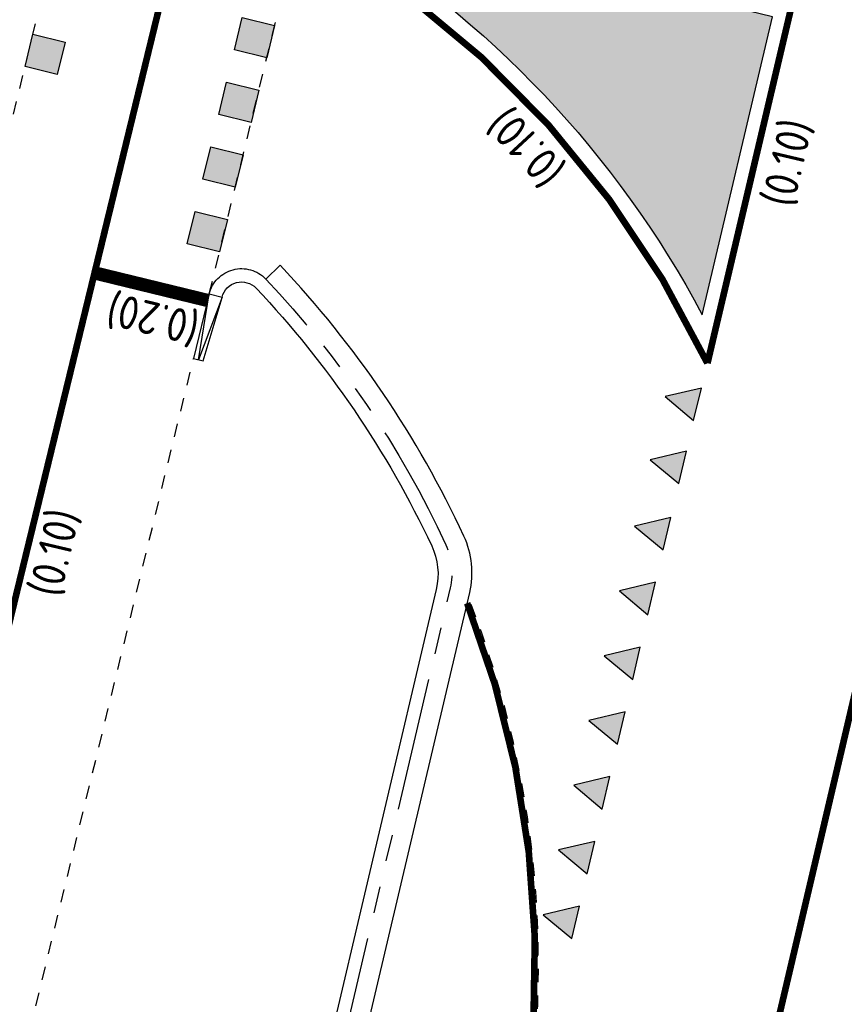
# Model space of a CAD drawing. Header units: metres. Extents: x 116958 to 118326, y 475500 to 477904.
# Tile 90 of 256: x 117500 to 117512, y 476369 to 476384. Entities that reach past the tile are written whole.
import ezdxf

# ---------------------------------------------------------------- set-up
doc = ezdxf.new("R2010")
doc.units = ezdxf.units.M
doc.header["$LTSCALE"] = 0.2
for name, pattern in [('200-05-05', [5, 2.5, -2.5]), ('MATGRENS', [2, 1, -1]), ('VH-TROTTOIRBAND_130-150', [15, 5, -2, 2, -2, 2, -2]), ('VH-TROTTOIRBAND_180-200', [20, 10, -2, 2, -2, 2, -2])]:
    doc.linetypes.add(name, pattern=pattern)
doc.layers.get('0').update_dxf_attribs({"color": 6})
for name, color, linetype in [('N-WE-VH-GOOT_TEGEL-300', 251, 'Continuous'), ('N-WE-VH-KANTOPSLUITING_ACHTERKANTBAND-G', 251, 'Continuous'), ('N-WE-VH-KANTOPSLUITING_TROTTOIRBAND_130 150-G', 251, 'VH-TROTTOIRBAND_130-150'), ('N-WE-VH-KANTOPSLUITING_TROTTOIRBAND_180 200-G', 251, 'VH-TROTTOIRBAND_180-200'), ('N-WE-VH-MATERIAALGRENS-G', 251, 'MATGRENS'), ('N-WE-VW-MARKERING_DWARS_DRIEHOEK_5050-S', 1, 'Continuous'), ('N-WE-VW-MARKERING_DWARS_OVERSTEEK_BLOKSTREEP50-G', 1, 'Continuous'), ('N-WE-VW-MARKERING_DWARS_STOPSTREEP_020-G', 1, 'Continuous'), ('N-WE-VW-MARKERING_LANGS_STREEP_050_050_010-G', 1, '200-05-05'), ('N-WE-VW-MARKERING_LANGS_STREEP_GETROKKEN_010-G', 1, 'Continuous'), ('N-WE-VW-MARKERING_LANGS_STREEP_GETROKKEN_3X010-G', 1, 'Continuous'), ('N-WE-VW-MARKERING_TEKST-G', 7, 'Continuous'), ('N-WE-VW-MARKERING_VLAKKEN-V', 1, 'Continuous')]:
    doc.layers.add(name, color=color, linetype=linetype)
doc.styles.get("Standard").update_dxf_attribs({"font": 'isocp.shx'})

# ---------------------------------------------------------------- blocks, each defined once
blk = doc.blocks.new('Haaitnd')
blk.add_lwpolyline([(500, 0), (0, 0), (250, -500), (500, 0)])
blk.add_solid([(0, 0), (500, 0), (250, -500)])
blk = doc.blocks.new('Blok500')
blk.add_lwpolyline([(0, 500), (500, 500), (500, 0), (0, 0), (0, 500)])
blk.add_solid([(0, 500), (500, 500), (0, 0), (500, 0)])

msp = doc.modelspace()

# ---------------------------------------------------------------- hatches: boundary and pattern name
at = {"layer": 'N-WE-VW-MARKERING_VLAKKEN-V'}
h = msp.add_hatch(color=256, dxfattribs=at)
h.dxf.hatch_style = 1
edge = h.paths.add_edge_path()
edge.add_line((117504.4564504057, 476385.5520885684), (117504.4059191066, 476385.3446461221))
edge.add_arc((117496.4973330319, 476372.3055983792), 15.24999999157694, 28.08089394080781, 58.76189184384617, ccw=False)
edge.add_line((117509.9521622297, 476379.4840432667), (117511.007050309, 476383.9622163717))
edge.add_line((117511.007050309, 476383.9622163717), (117504.4564504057, 476385.5520885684))

# ---------------------------------------------------------------- linework, layer by layer
at = {"layer": 'N-WE-VH-GOOT_TEGEL-300', "flags": 128}
msp.add_lwpolyline([(117504.6828934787, 476367.7835076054), (117506.4554189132, 476375.3081691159, 0.1680020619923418), (117506.369286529, 476376.15342212, 0.08094843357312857), (117503.60654112, 476380.2266625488), (117503.3885816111, 476380.020522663)], format="xyb", dxfattribs=at)
at = {"layer": 'N-WE-VH-KANTOPSLUITING_ACHTERKANTBAND-G', "flags": 128}
msp.add_lwpolyline([(117502.7338388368, 476379.7479576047, -0.5943837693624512), (117503.2432752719, 476379.8830960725, -0.0796915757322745), (117505.8844502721, 476376.0099513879, -0.1692863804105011), (117505.9528197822, 476375.3552308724), (117504.1962139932, 476367.8981508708), (117503.866647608, 476366.9484140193), (117497.7782207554, 476341.0910646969)], format="xyb", dxfattribs=at)
msp.add_lwpolyline([(117502.5395208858, 476379.7952918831), (117502.7338388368, 476379.7479576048), (117502.3757187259, 476378.8059517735)], close=True, dxfattribs=at)
msp.add_lwpolyline([(117502.3028494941, 476378.8237021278), (117502.4485879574, 476378.7882014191), (117502.7316350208, 476379.7421606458)], dxfattribs=at)
at = {"layer": 'N-WE-VH-KANTOPSLUITING_TROTTOIRBAND_130 150-G', "flags": 128}
msp.add_lwpolyline([(117502.5395208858, 476379.7952918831), (117502.3028494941, 476378.8237021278)], dxfattribs=at)
at = {"layer": 'N-WE-VH-KANTOPSLUITING_TROTTOIRBAND_180 200-G', "flags": 128}
msp.add_lwpolyline([(117502.5395208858, 476379.7952918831, -0.5943837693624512), (117503.3885816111, 476380.020522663, -0.08094843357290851), (117506.0971555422, 476376.0271496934, -0.1680020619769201), (117506.1634112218, 476375.3769550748), (117504.3908857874, 476367.8522935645)], format="xyb", dxfattribs=at)
at = {"layer": 'N-WE-VH-MATERIAALGRENS-G'}
for p, q in [((117499.5951544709, 476382.4964369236), (117502.1341887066, 476392.9197484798)), ((117502.5395208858, 476379.795291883), (117505.5305464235, 476392.0741302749)), ((117497.5669767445, 476359.3818700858), (117502.3028494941, 476378.8237021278))]:
    msp.add_line(p, q, dxfattribs=at)
msp.add_arc((117492.4906061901, 476369.7135282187), 15, 346.7752682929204, 21.59334447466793, dxfattribs=at)
at = {"layer": 'N-WE-VW-MARKERING_DWARS_STOPSTREEP_020-G', "const_width": 0.2, "flags": 128}
msp.add_lwpolyline([(117502.5158537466, 476379.6981329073), (117500.815571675, 476380.1123078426)], dxfattribs=at)
at = {"layer": 'N-WE-VW-MARKERING_LANGS_STREEP_050_050_010-G', "const_width": 0.1, "flags": 128}
msp.add_lwpolyline([(117503.8345098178, 476392.5057338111), (117501.2483176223, 476381.8888281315)], dxfattribs=at)
at = {"layer": 'N-WE-VW-MARKERING_LANGS_STREEP_GETROKKEN_010-G', "const_width": 0.1, "flags": 128}
for points in [[(117504.3419628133, 476385.0820910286, -0.1447870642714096), (117510.0309061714, 476378.7546541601), (117511.3000417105, 476384.1423429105), (117504.5142335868, 476385.7893016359)], [(117492.1349855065, 476269.6396069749), (117494.0946175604, 476280.5623990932, 0.01973375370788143), (117496.2339922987, 476296.008380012, -0.03302828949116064), (117501.7174152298, 476328.9833663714), (117505.4568609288, 476344.8956761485), (117512.9260150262, 476376.6788609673, -0.01666179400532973), (117514.665522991, 476383.1106508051, -0.01666179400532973)], [(117507.0441358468, 476366.2934003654, 0.1518691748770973), (117506.4177618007, 476375.1483084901)]]:
    msp.add_lwpolyline(points, format="xyb", dxfattribs=at)
msp.add_lwpolyline([(117498.915260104, 476372.311097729), (117501.2483176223, 476381.8888281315)], dxfattribs=at)
at = {"layer": 'N-WE-VW-MARKERING_LANGS_STREEP_GETROKKEN_3X010-G'}
msp.add_lwpolyline([(117504.4059191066, 476385.3446461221, -0.1346766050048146), (117509.9521622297, 476379.4840432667), (117511.007050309, 476383.9622163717), (117504.4564504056, 476385.5520885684), (117504.4059191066, 476385.3446461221, -0.1460291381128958)], format="xyb", close=True, dxfattribs=at)

# ---------------------------------------------------------------- block references
at = {"layer": 'N-WE-VW-MARKERING_DWARS_DRIEHOEK_5050-S', "xscale": 0.001, "yscale": 0.001, "zscale": 0.001}
for p, rotation in [((117509.9408838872, 476378.3811715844), 256.3736189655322), ((117509.713530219, 476377.4338055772), 256.7752682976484), ((117509.4787570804, 476376.4347850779), 256.7752682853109), ((117509.2499860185, 476375.4613049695), 256.7752682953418), ((117509.0212149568, 476374.4878248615), 256.7752682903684), ((117508.7924438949, 476373.5143447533), 256.7752683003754), ((117508.5636728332, 476372.5408646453), 256.7752682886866), ((117508.3349017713, 476371.5673845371), 256.7752682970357), ((117508.1061307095, 476370.5939044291), 256.7752682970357)]:
    msp.add_blockref('Haaitnd', p, dxfattribs=dict(at, rotation=rotation))
at = {"layer": 'N-WE-VW-MARKERING_DWARS_OVERSTEEK_BLOKSTREEP50-G'}
for p, xscale, yscale, zscale, rotation in [((117503.4042997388, 476383.3454052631), 0.001, 0.001, 0.001, 76.3098339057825), ((117500.2555204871, 476383.0947553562), 0.0009999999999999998, 0.0009999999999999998, 0.0009999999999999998, 76.30983390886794), ((117503.1676229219, 476382.3737932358), 0.001, 0.001, 0.001, 76.30983391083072), ((117502.9309523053, 476381.4022066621), 0.001, 0.001, 0.001, 76.30983390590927), ((117502.6942816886, 476380.4306200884), 0.001, 0.001, 0.001, 76.30983390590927)]:
    msp.add_blockref('Blok500', p, dxfattribs=dict(at, xscale=xscale, yscale=yscale, zscale=zscale, rotation=rotation))

# ---------------------------------------------------------------- texts
at = {"layer": 'N-WE-VW-MARKERING_TEKST-G'}
for s, rotation, p in [('(0.10)', 132.7651076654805, (117507.9310731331, 476381.6879335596)), ('(0.10)', 76.7449295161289, (117511.3204827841, 476381.075719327)), ('(0.20)', 166.3577397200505, (117502.4276110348, 476379.5028687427)), ('(0.10)', 76.7449295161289, (117500.3018774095, 476375.2152164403))]:
    msp.add_text(s, height=0.5, rotation=rotation, dxfattribs=at).set_placement(p)

doc.saveas('drawing.dxf')
